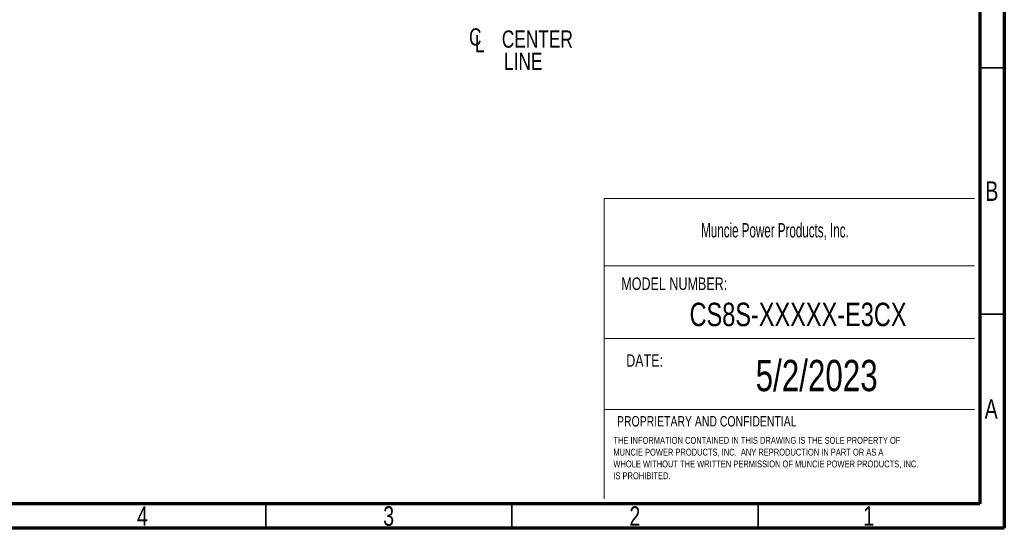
# Model space of a CAD drawing. Header units: inches. Extents: x 0.6 to 16.3, y 0.2 to 11.5.
# Tile 11 of 21: x 8.5 to 16.3, y 0.2 to 4.3. Entities that reach past the tile are written whole.
import ezdxf

# ---------------------------------------------------------------- set-up
doc = ezdxf.new("R2010")
doc.units = ezdxf.units.IN
doc.header["$MEASUREMENT"] = 0
doc.styles.add('SLDTEXTSTYLE0', font='TXT', dxfattribs={"width": 0.75})
doc.styles.add('SLDTEXTSTYLE1', font='TXT', dxfattribs={"width": 0.605})

# ---------------------------------------------------------------- blocks, each defined once
blk = doc.blocks.new('SW_NOTE_0')
at = {"color": 0, "linetype": 'Continuous', "lineweight": 0, "char_height": 0.055, "attachment_point": 1, "style": 'SLDTEXTSTYLE0'}
for s, insert in [('THE INFORMATION CONTAINED IN THIS DRAWING IS THE SOLE PROPERTY OF', (0, 0.0709)), ('MUNCIE POWER PRODUCTS, INC.  ANY REPRODUCTION IN PART OR AS A', (0, -0.0235)), ('WHOLE WITHOUT THE WRITTEN PERMISSION OF MUNCIE POWER PRODUCTS, INC.', (0, -0.1178)), ('IS PROHIBITED.', (0, -0.2122))]:
    blk.add_mtext(s, dxfattribs=dict(at, insert=insert))
blk = doc.blocks.new('SW_SYMBOL_MOD_CL')
at = {"color": 0, "linetype": 'Continuous', "lineweight": 0, "char_height": 30.8, "attachment_point": 5, "style": 'SLDTEXTSTYLE0'}
for s, insert in [('C', (15.7, 23.6)), ('L', (23.6, 11.8))]:
    blk.add_mtext(s, dxfattribs=dict(at, insert=insert))
blk = doc.blocks.new('SW_NOTE_0_1')
at = {"color": 0, "linetype": 'Continuous', "lineweight": 0, "xscale": 0.004470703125, "yscale": 0.004470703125, "zscale": 0.004470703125}
blk.add_blockref('SW_SYMBOL_MOD_CL', (0, 0.0191), dxfattribs=at)
at = {"color": 0, "linetype": 'Continuous', "lineweight": 0, "char_height": 0.1378, "attachment_point": 2, "style": 'SLDTEXTSTYLE0'}
for s, insert in [('CENTER', (0.5667, 0.1776)), ('LINE', (0.4541, -0.0005))]:
    blk.add_mtext(s, dxfattribs=dict(at, insert=insert))

msp = doc.modelspace()

# ---------------------------------------------------------------- linework, layer by layer
at = {"color": 7, "linetype": 'Continuous', "lineweight": 70}
for p, q in [((16.3386, 11.4961), (16.3386, 0.1969)), ((16.1417, 11.2992), (16.1417, 0.3937)), ((16.1417, 0.3937), (0.7874, 0.3937)), ((16.3386, 0.1969), (0.5906, 0.1969))]:
    msp.add_line(p, q, dxfattribs=at)
at = {"color": 7, "linetype": 'Continuous', "lineweight": 35}
for p, q in [((16.1417, 3.878), (16.3386, 3.878)), ((16.1417, 1.9094), (16.3386, 1.9094)), ((10.4331, 0.3937), (10.4331, 0.1969)), ((12.4016, 0.3937), (12.4016, 0.1969)), ((14.3701, 0.3937), (14.3701, 0.1969))]:
    msp.add_line(p, q, dxfattribs=at)
at = {"color": 7, "linetype": 'Continuous', "lineweight": 18}
for p, q in [((13.1398, 2.8348), (13.1398, 0.4313)), ((13.1398, 2.8348), (16.1, 2.8348)), ((13.1398, 2.295), (16.1, 2.295)), ((13.1398, 1.7133), (16.1, 1.7133)), ((13.1398, 1.1477), (16.1, 1.1477))]:
    msp.add_line(p, q, dxfattribs=at)

# ---------------------------------------------------------------- block references
at = {"color": 7, "linetype": 'Continuous', "lineweight": 0}
for name, p in [('SW_NOTE_0_1', (12.038, 4.0003)), ('SW_NOTE_0', (13.2127, 0.8567))]:
    msp.add_blockref(name, p, dxfattribs=at)

# ---------------------------------------------------------------- texts
for s, insert, char_height, attachment_point, style in [('B', (16.239, 2.9714), 0.1562, 2, 'SLDTEXTSTYLE0'), ('Muncie Power Products, Inc.', (13.9145, 2.6372), 0.114583, 1, 'SLDTEXTSTYLE1'), ('MODEL NUMBER:', (13.276, 2.2026), 0.1, 1, 'SLDTEXTSTYLE0'), ('CS8S-XXXXX-E3CX', (14.6893, 2.0008), 0.1875, 2, 'SLDTEXTSTYLE0'), ('DATE:', (13.3149, 1.5882), 0.1, 1, 'SLDTEXTSTYLE0'), ('5/2/2023', (14.8382, 1.5434), 0.25, 2, 'SLDTEXTSTYLE0'), ('A', (16.2338, 1.2293), 0.1562, 2, 'SLDTEXTSTYLE0'), ('PROPRIETARY AND CONFIDENTIAL', (13.242, 1.0943), 0.083333, 1, 'SLDTEXTSTYLE0'), ('4', (9.4472, 0.373), 0.1562, 2, 'SLDTEXTSTYLE0'), ('3', (11.4157, 0.373), 0.1562, 2, 'SLDTEXTSTYLE0'), ('2', (13.3843, 0.373), 0.1562, 2, 'SLDTEXTSTYLE0'), ('1', (15.2543, 0.373), 0.1562, 2, 'SLDTEXTSTYLE0')]:
    msp.add_mtext(s, dxfattribs=dict(at, insert=insert, char_height=char_height, attachment_point=attachment_point, style=style))

doc.saveas('drawing.dxf')
